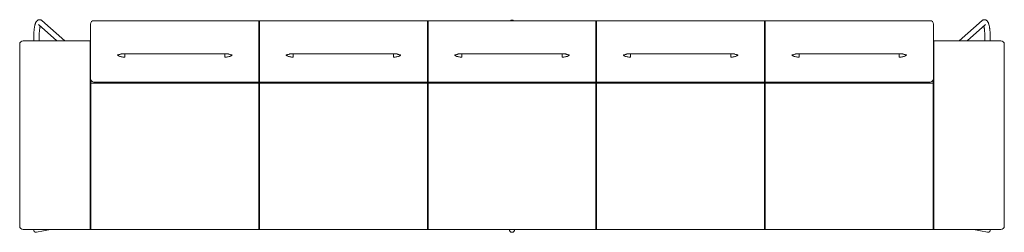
# Paper-space layout 'Blatt1' of a CAD drawing. Header units: millimetres. Extents: x 34 to 407, y 13 to 285.
# Tile 7 of 12: x 209 to 267, y 120 to 133. Entities that reach past the tile are written whole.
import ezdxf

# ---------------------------------------------------------------- set-up
doc = ezdxf.new("R2010")
doc.units = ezdxf.units.MM

psp = doc.layouts.new('Blatt1')

# ---------------------------------------------------------------- linework, layer by layer
at = {"color": 7, "linetype": 'Continuous', "lineweight": 15}
for p, q in [((209.8439, 132.3192), (210.9367, 131.3561)), ((211.4207, 131.3561), (210.0555, 132.5592)), ((212.9372, 131.1446), (212.9372, 132.3551)), ((213.1372, 132.5551), (222.9172, 132.5551)), ((222.9172, 132.3691), (222.9172, 132.5551)), ((222.9172, 132.5551), (222.9372, 132.5351)), ((222.9172, 131.1586), (222.9172, 132.3691)), ((222.9372, 132.5351), (222.9572, 132.5551)), ((222.9372, 132.5351), (222.9372, 132.3677)), ((222.9372, 132.3677), (222.9372, 131.1572)), ((222.9572, 132.5551), (222.9572, 132.3691)), ((222.9572, 132.5551), (232.9172, 132.5551)), ((222.9572, 132.3691), (222.9572, 131.1586)), ((232.9172, 132.3691), (232.9172, 132.5551)), ((232.9172, 132.5551), (232.9372, 132.5351)), ((232.9172, 131.1586), (232.9172, 132.3691)), ((232.9572, 132.5551), (232.9372, 132.5351)), ((232.9372, 132.5351), (232.9372, 132.3677)), ((232.9372, 132.3677), (232.9372, 131.1572)), ((232.9572, 132.3691), (232.9572, 132.5551)), ((242.9172, 132.5551), (232.9572, 132.5551)), ((232.9572, 131.1586), (232.9572, 132.3691)), ((242.9172, 132.3691), (242.9172, 132.5551)), ((242.9172, 132.5551), (242.9372, 132.5351)), ((242.9172, 131.1586), (242.9172, 132.3691)), ((242.9572, 132.5551), (242.9372, 132.5351)), ((242.9372, 132.5351), (242.9372, 132.3677)), ((242.9372, 132.3677), (242.9372, 131.1572)), ((242.9572, 132.3691), (242.9572, 132.5551)), ((252.9172, 132.5551), (242.9572, 132.5551)), ((242.9572, 131.1586), (242.9572, 132.3691)), ((252.9172, 132.5551), (252.9172, 132.3691)), ((252.9372, 132.5351), (252.9172, 132.5551)), ((252.9172, 132.3691), (252.9172, 131.1586)), ((252.9572, 132.5551), (252.9372, 132.5351)), ((252.9372, 132.5351), (252.9372, 132.3677)), ((252.9372, 132.3677), (252.9372, 131.1572)), ((252.9572, 132.3691), (252.9572, 132.5551)), ((262.7372, 132.5551), (252.9572, 132.5551)), ((252.9572, 131.1586), (252.9572, 132.3691)), ((262.9372, 131.1446), (262.9372, 132.3551)), ((265.8189, 132.5592), (264.4537, 131.3561)), ((264.9377, 131.3561), (266.0305, 132.3192)), ((209.5748, 131.6545), (209.5748, 131.3561)), ((209.8948, 131.3561), (209.8948, 131.6545)), ((265.9797, 131.6545), (265.9797, 131.3561)), ((266.2997, 131.3561), (266.2997, 131.6545)), ((208.7372, 130.8699), (208.7372, 131.1561)), ((208.7372, 120.7745), (208.7372, 130.8699)), ((208.9372, 131.3561), (212.9172, 131.3561)), ((212.9172, 130.8791), (212.9172, 131.3561)), ((212.9172, 131.3561), (212.9372, 131.3361)), ((212.9172, 131.3561), (212.9372, 131.3561)), ((212.9172, 120.7837), (212.9172, 130.8791)), ((212.9372, 130.9311), (212.9372, 131.1446)), ((212.9372, 130.791), (212.9372, 130.9311)), ((222.9172, 130.7316), (222.9172, 131.1586)), ((222.9372, 131.1572), (222.9372, 130.7516)), ((222.9572, 131.1586), (222.9572, 130.7316)), ((232.9172, 130.7316), (232.9172, 131.1586)), ((232.9372, 131.1572), (232.9372, 130.7516)), ((232.9572, 130.7316), (232.9572, 131.1586)), ((242.9172, 130.7316), (242.9172, 131.1586)), ((242.9372, 131.1572), (242.9372, 130.7516)), ((242.9572, 130.7316), (242.9572, 131.1586)), ((252.9172, 131.1586), (252.9172, 130.7316)), ((252.9372, 131.1572), (252.9372, 130.7516)), ((252.9572, 130.7316), (252.9572, 131.1586)), ((262.9572, 131.3561), (262.9372, 131.3361)), ((262.9372, 131.3561), (262.9572, 131.3561)), ((262.9372, 130.9311), (262.9372, 131.1446)), ((262.9372, 130.791), (262.9372, 130.9311)), ((262.9572, 130.8791), (262.9572, 131.3561)), ((266.9372, 131.3561), (262.9572, 131.3561)), ((262.9572, 120.7837), (262.9572, 130.8791)), ((267.1372, 130.8699), (267.1372, 131.1561)), ((267.1372, 120.7745), (267.1372, 130.8699)), ((212.9372, 130.5569), (212.9372, 130.791)), ((212.9372, 129.1398), (212.9372, 130.5569)), ((214.9672, 130.5852), (220.9072, 130.5852)), ((222.9172, 130.5915), (222.9172, 130.7316)), ((222.9172, 130.3786), (222.9172, 130.5915)), ((222.9172, 128.9094), (222.9172, 130.3786)), ((222.9372, 130.7516), (222.9372, 130.6114)), ((222.9372, 130.6114), (222.9372, 130.3964)), ((222.9372, 130.3964), (222.9372, 128.9284)), ((222.9572, 130.7316), (222.9572, 130.5915)), ((222.9572, 130.5915), (222.9572, 130.3786)), ((222.9572, 130.3786), (222.9572, 128.9094)), ((224.9672, 130.5852), (230.9072, 130.5852)), ((232.9172, 130.5915), (232.9172, 130.7316)), ((232.9172, 130.3786), (232.9172, 130.5915)), ((232.9172, 128.9094), (232.9172, 130.3786)), ((232.9372, 130.7516), (232.9372, 130.6114)), ((232.9372, 130.6114), (232.9372, 130.3964)), ((232.9372, 130.3964), (232.9372, 128.9284)), ((232.9572, 130.5915), (232.9572, 130.7316)), ((232.9572, 130.3786), (232.9572, 130.5915)), ((232.9572, 128.9094), (232.9572, 130.3786)), ((234.9672, 130.5852), (240.9072, 130.5852)), ((242.9172, 130.5915), (242.9172, 130.7316)), ((242.9172, 130.3786), (242.9172, 130.5915)), ((242.9172, 128.9094), (242.9172, 130.3786)), ((242.9372, 130.7516), (242.9372, 130.6114)), ((242.9372, 130.6114), (242.9372, 130.3964)), ((242.9372, 130.3964), (242.9372, 128.9284)), ((242.9572, 130.5915), (242.9572, 130.7316)), ((242.9572, 130.3786), (242.9572, 130.5915)), ((242.9572, 128.9094), (242.9572, 130.3786)), ((244.9672, 130.5852), (250.9072, 130.5852)), ((252.9172, 130.7316), (252.9172, 130.5915)), ((252.9172, 130.5915), (252.9172, 130.3786)), ((252.9172, 130.3786), (252.9172, 128.9094)), ((252.9372, 130.7516), (252.9372, 130.6114)), ((252.9372, 130.6114), (252.9372, 130.3964)), ((252.9372, 130.3964), (252.9372, 128.9284)), ((252.9572, 130.5915), (252.9572, 130.7316)), ((252.9572, 130.3786), (252.9572, 130.5915)), ((252.9572, 128.9094), (252.9572, 130.3786)), ((254.9672, 130.5852), (260.9072, 130.5852)), ((262.9372, 130.5569), (262.9372, 130.791)), ((262.9372, 129.1398), (262.9372, 130.5569)), ((212.9372, 129.1398), (212.9372, 128.6462)), ((262.9372, 129.1398), (262.9372, 128.6462)), ((212.9572, 128.8379), (212.9372, 128.8179)), ((212.9372, 120.7828), (212.9372, 128.6462)), ((212.9572, 129.0221), (212.9572, 128.8639)), ((212.9572, 128.8639), (212.9572, 128.8379)), ((222.9172, 128.8379), (212.9572, 128.8379)), ((212.9572, 128.8379), (212.9572, 128.6471)), ((212.9572, 128.6471), (212.9572, 120.7837)), ((213.1372, 128.9094), (222.9172, 128.9094)), ((222.9372, 128.9284), (222.9172, 128.9094)), ((222.9172, 128.8639), (222.9172, 128.9094)), ((222.9172, 128.8379), (222.9172, 128.8639)), ((222.9372, 128.8179), (222.9172, 128.8379)), ((222.9172, 128.6471), (222.9172, 128.8379)), ((222.9172, 120.7837), (222.9172, 128.6471)), ((222.9572, 128.9094), (222.9372, 128.9284)), ((222.9372, 128.9284), (222.9372, 128.863)), ((222.9372, 128.863), (222.9372, 128.8179)), ((222.9572, 128.8379), (222.9372, 128.8179)), ((222.9372, 128.8179), (222.9372, 128.6462)), ((222.9372, 128.6462), (222.9372, 120.7828)), ((222.9572, 128.9094), (232.9172, 128.9094)), ((222.9572, 128.9094), (222.9572, 128.8639)), ((222.9572, 128.8639), (222.9572, 128.8379)), ((232.9172, 128.8379), (222.9572, 128.8379)), ((222.9572, 128.8379), (222.9572, 128.6471)), ((222.9572, 128.6471), (222.9572, 120.7837)), ((232.9372, 128.9284), (232.9172, 128.9094)), ((232.9172, 128.8639), (232.9172, 128.9094)), ((232.9172, 128.8379), (232.9172, 128.8639)), ((232.9372, 128.8179), (232.9172, 128.8379)), ((232.9172, 128.6471), (232.9172, 128.8379)), ((232.9172, 120.7837), (232.9172, 128.6471)), ((232.9372, 128.9284), (232.9572, 128.9094)), ((232.9372, 128.9284), (232.9372, 128.863)), ((232.9372, 128.863), (232.9372, 128.8179)), ((232.9572, 128.8379), (232.9372, 128.8179)), ((232.9372, 128.8179), (232.9372, 128.6462)), ((232.9372, 128.6462), (232.9372, 120.7828)), ((242.9172, 128.9094), (232.9572, 128.9094)), ((232.9572, 128.8639), (232.9572, 128.9094)), ((232.9572, 128.8379), (232.9572, 128.8639)), ((242.9172, 128.8379), (232.9572, 128.8379)), ((232.9572, 128.6471), (232.9572, 128.8379)), ((232.9572, 120.7837), (232.9572, 128.6471)), ((242.9372, 128.9284), (242.9172, 128.9094)), ((242.9172, 128.8639), (242.9172, 128.9094)), ((242.9172, 128.8379), (242.9172, 128.8639)), ((242.9372, 128.8179), (242.9172, 128.8379)), ((242.9172, 128.6471), (242.9172, 128.8379)), ((242.9172, 120.7837), (242.9172, 128.6471)), ((242.9372, 128.9284), (242.9572, 128.9094)), ((242.9372, 128.9284), (242.9372, 128.863)), ((242.9372, 128.863), (242.9372, 128.8179)), ((242.9572, 128.8379), (242.9372, 128.8179)), ((242.9372, 128.8179), (242.9372, 128.6462)), ((242.9372, 128.6462), (242.9372, 120.7828)), ((252.9172, 128.9094), (242.9572, 128.9094)), ((242.9572, 128.8639), (242.9572, 128.9094)), ((242.9572, 128.8379), (242.9572, 128.8639)), ((252.9172, 128.8379), (242.9572, 128.8379)), ((242.9572, 128.6471), (242.9572, 128.8379)), ((242.9572, 120.7837), (242.9572, 128.6471)), ((252.9172, 128.9094), (252.9372, 128.9284)), ((252.9172, 128.9094), (252.9172, 128.8639)), ((252.9172, 128.8639), (252.9172, 128.8379)), ((252.9372, 128.8179), (252.9172, 128.8379)), ((252.9172, 128.8379), (252.9172, 128.6471)), ((252.9172, 128.6471), (252.9172, 120.7837)), ((252.9372, 128.9284), (252.9572, 128.9094)), ((252.9372, 128.9284), (252.9372, 128.863)), ((252.9372, 128.863), (252.9372, 128.8179)), ((252.9572, 128.8379), (252.9372, 128.8179)), ((252.9372, 128.8179), (252.9372, 128.6462)), ((252.9372, 128.6462), (252.9372, 120.7828)), ((262.7372, 128.9094), (252.9572, 128.9094)), ((252.9572, 128.8639), (252.9572, 128.9094)), ((252.9572, 128.8379), (252.9572, 128.8639)), ((262.9172, 128.8379), (252.9572, 128.8379)), ((252.9572, 128.6471), (252.9572, 128.8379)), ((252.9572, 120.7837), (252.9572, 128.6471)), ((262.9172, 129.0221), (262.9172, 128.8639)), ((262.9172, 128.8639), (262.9172, 128.8379)), ((262.9372, 128.8179), (262.9172, 128.8379)), ((262.9172, 128.8379), (262.9172, 128.6471)), ((262.9172, 128.6471), (262.9172, 120.7837)), ((262.9372, 120.7828), (262.9372, 128.6462)), ((208.7372, 120.3561), (208.7372, 120.7745)), ((212.9172, 120.1561), (212.9172, 120.7837)), ((212.9372, 120.1761), (212.9372, 120.7828)), ((212.9572, 120.7837), (212.9572, 120.1561)), ((222.9172, 120.1561), (222.9172, 120.7837)), ((222.9372, 120.7828), (222.9372, 120.1761)), ((222.9572, 120.7837), (222.9572, 120.1561)), ((232.9172, 120.1561), (232.9172, 120.7837)), ((232.9372, 120.7828), (232.9372, 120.1761)), ((232.9572, 120.1561), (232.9572, 120.7837)), ((242.9172, 120.1561), (242.9172, 120.7837)), ((242.9372, 120.7828), (242.9372, 120.1761)), ((242.9572, 120.1561), (242.9572, 120.7837)), ((252.9172, 120.7837), (252.9172, 120.1561)), ((252.9372, 120.7828), (252.9372, 120.1761)), ((252.9572, 120.1561), (252.9572, 120.7837)), ((262.9172, 120.7837), (262.9172, 120.1561)), ((262.9372, 120.1761), (262.9372, 120.7828)), ((262.9572, 120.1561), (262.9572, 120.7837)), ((267.1372, 120.3561), (267.1372, 120.7745)), ((208.9372, 120.1561), (212.9172, 120.1561)), ((209.5748, 120.1561), (209.5748, 120.1253)), ((209.7376, 119.9915), (210.569, 120.1561)), ((212.9172, 120.1561), (212.9372, 120.1761)), ((212.9372, 120.1761), (212.9572, 120.1561)), ((222.9172, 120.1561), (212.9572, 120.1561)), ((222.9172, 120.1561), (222.9372, 120.1761)), ((222.9372, 120.1761), (222.9572, 120.1561)), ((232.9172, 120.1561), (222.9572, 120.1561)), ((232.9172, 120.1561), (232.9372, 120.1761)), ((232.9572, 120.1561), (232.9372, 120.1761)), ((232.9572, 120.1561), (242.9172, 120.1561)), ((242.9172, 120.1561), (242.9372, 120.1761)), ((242.9572, 120.1561), (242.9372, 120.1761)), ((242.9572, 120.1561), (252.9172, 120.1561)), ((252.9372, 120.1761), (252.9172, 120.1561)), ((252.9572, 120.1561), (252.9372, 120.1761)), ((252.9572, 120.1561), (262.9172, 120.1561)), ((262.9372, 120.1761), (262.9172, 120.1561)), ((262.9572, 120.1561), (262.9372, 120.1761)), ((266.9372, 120.1561), (262.9572, 120.1561)), ((265.3055, 120.1561), (266.1368, 119.9915)), ((266.2997, 120.1253), (266.2997, 120.1561))]:
    psp.add_line(p, q, dxfattribs=at)
for centre, radius, start, end in [((237.9372, 132.4291), 0.16, 51.95522, 128.04478), ((213.1372, 132.3551), 0.2, 90, 180), ((262.7372, 132.3551), 0.2, 0, 90), ((208.9372, 131.1561), 0.2, 90, 180), ((266.9372, 131.1561), 0.2, 0, 90), ((213.1372, 129.1094), 0.2, 205.882441, 270.013656), ((262.7373, 129.1094), 0.2, 269.986344, 334.117559), ((208.9372, 120.3561), 0.2, 180, 270), ((266.9372, 120.3561), 0.2, 270, 0)]:
    psp.add_arc(centre, radius, start, end, dxfattribs=at)
for centre, major_axis, ratio, start_param, end_param in [((209.7348, 120.154), (0.1121, 0.1365), 0.8362752, 2.1599871, 3.7434705), ((209.7348, 120.154), (0.1121, 0.1365), 0.8362752, 3.7434705, 3.9359782), ((237.9372, 120.1575), (0, 0.1657), 0.9656888, 1.5707963, 3.1415927), ((237.9372, 120.1575), (0, 0.1657), 0.9656888, 3.1415927, 4.712389), ((266.1397, 120.154), (-0.1121, 0.1365), 0.8362752, 2.3472071, 2.5397148), ((266.1397, 120.154), (-0.1121, 0.1365), 0.8362752, 2.5397148, 4.1231982)]:
    psp.add_ellipse(centre, major_axis=major_axis, ratio=ratio, start_param=start_param, end_param=end_param, dxfattribs=at)
for points, knots in [([(210.0555, 132.5592), (210.0474, 132.5659), (210.0311, 132.5792), (210.0022, 132.5955), (209.9707, 132.6075), (209.9366, 132.6143), (209.9011, 132.6151), (209.8661, 132.6095), (209.8337, 132.5985), (209.8044, 132.583), (209.7781, 132.5637), (209.7541, 132.5408), (209.7319, 132.5136), (209.7105, 132.4808), (209.6897, 132.4405), (209.67, 132.3923), (209.6522, 132.338), (209.6367, 132.2802), (209.6234, 132.2199), (209.612, 132.1571), (209.6021, 132.0918), (209.5938, 132.0242), (209.587, 131.9544), (209.5816, 131.8829), (209.5778, 131.8101), (209.5755, 131.7376), (209.5748, 131.6856), (209.5748, 131.6583), (209.5748, 131.6545)], [0, 0, 0, 0, 0.0296399, 0.059062, 0.0874257, 0.1152648, 0.1451201, 0.1740981, 0.2025948, 0.2312656, 0.2608828, 0.2924373, 0.327276, 0.3672202, 0.4141987, 0.4676843, 0.5214914, 0.5728314, 0.6222944, 0.6705304, 0.7179544, 0.7648262, 0.8113148, 0.8575362, 0.9035735, 0.94949, 0.9929078, 1, 1, 1, 1]), ([(266.2997, 131.6545), (266.2996, 131.6675), (266.2995, 131.7052), (266.2982, 131.7676), (266.2952, 131.8409), (266.2907, 131.9129), (266.2848, 131.9833), (266.2774, 132.0517), (266.2686, 132.1175), (266.2584, 132.1807), (266.2466, 132.2409), (266.2332, 132.298), (266.2179, 132.3521), (266.2002, 132.4035), (266.18, 132.4506), (266.1578, 132.4913), (266.1343, 132.5247), (266.1098, 132.5517), (266.0836, 132.5739), (266.055, 132.5917), (266.024, 132.6049), (265.9901, 132.6132), (265.9545, 132.6155), (265.919, 132.6113), (265.886, 132.6015), (265.856, 132.587), (265.8341, 132.5722), (265.8226, 132.5624), (265.8189, 132.5592)], [0, 0, 0, 0, 0.0241158, 0.0699352, 0.115796, 0.161732, 0.2077933, 0.2540401, 0.3005499, 0.3474271, 0.3948202, 0.4429493, 0.492152, 0.5429678, 0.5962255, 0.6459189, 0.6870133, 0.7223817, 0.7542916, 0.7840921, 0.8126668, 0.8406002, 0.8707438, 0.8998906, 0.9284464, 0.9570128, 0.9863319, 1, 1, 1, 1]), ([(209.8948, 131.6545), (209.8948, 131.6664), (209.8949, 131.7009), (209.8961, 131.7579), (209.8988, 131.8247), (209.9029, 131.8898), (209.9082, 131.9527), (209.9146, 132.0127), (209.9222, 132.0691), (209.9306, 132.1215), (209.9398, 132.1688), (209.9474, 132.2028), (209.9519, 132.219), (209.953, 132.223)], [0, 0, 0, 0, 0.0542018, 0.1573729, 0.2604679, 0.3633509, 0.4659024, 0.5679793, 0.6694057, 0.769957, 0.8693417, 0.967176, 1, 1, 1, 1]), ([(265.9214, 132.223), (265.9231, 132.2168), (265.928, 132.1986), (265.9359, 132.1627), (265.9448, 132.1161), (265.953, 132.0643), (265.9603, 132.0083), (265.9666, 131.9487), (265.9718, 131.8862), (265.9757, 131.8212), (265.9784, 131.7546), (265.9795, 131.6988), (265.9796, 131.6653), (265.9797, 131.6545)], [0, 0, 0, 0, 0.0490841, 0.143646, 0.2405812, 0.3393221, 0.439422, 0.5405366, 0.642401, 0.7448096, 0.8476003, 0.9506391, 1, 1, 1, 1]), ([(214.6043, 130.4628), (214.5942, 130.4683), (214.5743, 130.4791), (214.5548, 130.4955), (214.5437, 130.5114), (214.5442, 130.521), (214.5444, 130.5258)], [0, 0, 0, 0, 0.2587157, 0.5066625, 0.7512067, 1, 1, 1, 1]), ([(214.7467, 130.5767), (214.7455, 130.5759), (214.7254, 130.5625), (214.6804, 130.546), (214.6138, 130.5281), (214.5676, 130.5266), (214.5444, 130.5258)], [0, 0, 0, 0, 0.02113515, 0.34742233, 0.67371304, 1, 1, 1, 1]), ([(214.9672, 130.3901), (214.932, 130.391), (214.8618, 130.393), (214.762, 130.4093), (214.6714, 130.4327), (214.6265, 130.4528), (214.6043, 130.4628)], [0, 0, 0, 0, 0.2503492, 0.4997677, 0.752947, 1, 1, 1, 1]), ([(214.7173, 130.5725), (214.7173, 130.5725), (214.7173, 130.5725), (214.7234, 130.5737), (214.735, 130.5754), (214.7528, 130.5775), (214.7769, 130.5796), (214.8067, 130.5815), (214.842, 130.5832), (214.882, 130.5844), (214.9243, 130.5851), (214.9532, 130.5852), (214.9672, 130.5852)], [0, 0, 0, 0, 0.045029, 0.118592, 0.1997641, 0.290154, 0.3896008, 0.4970284, 0.615367, 0.741766, 0.8742414, 1, 1, 1, 1]), ([(214.9672, 130.3901), (214.9672, 130.3989), (214.9672, 130.4167), (214.9672, 130.4515), (214.9672, 130.4917), (214.9672, 130.5363), (214.9672, 130.5691), (214.9672, 130.5852)], [0, 0, 0, 0, 0.2012044, 0.4024051, 0.6036078, 0.8048099, 1, 1, 1, 1]), ([(220.9072, 130.5852), (220.9092, 130.5852), (220.9267, 130.5853), (220.9594, 130.585), (221.0038, 130.5841), (221.0436, 130.5827), (221.0789, 130.5809), (221.1075, 130.5788), (221.1298, 130.5766), (221.1453, 130.5746), (221.1544, 130.5731), (221.1579, 130.5723), (221.157, 130.5725), (221.1569, 130.5726)], [0, 0, 0, 0, 0.0181555, 0.1568785, 0.2931632, 0.4249198, 0.5381784, 0.6541038, 0.7505708, 0.8358502, 0.9119612, 0.9914218, 1, 1, 1, 1]), ([(220.9072, 130.3901), (220.9072, 130.3989), (220.9072, 130.4167), (220.9072, 130.4515), (220.9072, 130.4917), (220.9072, 130.5363), (220.9072, 130.5691), (220.9072, 130.5852)], [0, 0, 0, 0, 0.2012044, 0.4024051, 0.6036078, 0.8048099, 1, 1, 1, 1]), ([(221.2701, 130.4628), (221.2479, 130.4528), (221.203, 130.4327), (221.1124, 130.4093), (221.0127, 130.393), (220.9424, 130.391), (220.9072, 130.3901)], [0, 0, 0, 0, 0.2470523, 0.5002352, 0.7496496, 1, 1, 1, 1]), ([(221.33, 130.5258), (221.3069, 130.5266), (221.2606, 130.5281), (221.194, 130.546), (221.149, 130.5625), (221.1289, 130.5759), (221.1277, 130.5767)], [0, 0, 0, 0, 0.3262115, 0.6524266, 0.9786434, 1, 1, 1, 1]), ([(221.33, 130.5258), (221.3302, 130.521), (221.3307, 130.5114), (221.3196, 130.4955), (221.3001, 130.4791), (221.2803, 130.4683), (221.2701, 130.4628)], [0, 0, 0, 0, 0.2487924, 0.4933346, 0.7412824, 1, 1, 1, 1]), ([(224.6043, 130.4628), (224.5942, 130.4683), (224.5743, 130.4791), (224.5548, 130.4955), (224.5437, 130.5114), (224.5442, 130.521), (224.5444, 130.5258)], [0, 0, 0, 0, 0.2587176, 0.5066654, 0.7512076, 1, 1, 1, 1]), ([(224.7467, 130.5767), (224.7455, 130.5759), (224.7254, 130.5625), (224.6804, 130.546), (224.6138, 130.5281), (224.5676, 130.5266), (224.5444, 130.5258)], [0, 0, 0, 0, 0.021135, 0.3474257, 0.6737147, 1, 1, 1, 1]), ([(224.9672, 130.3901), (224.932, 130.391), (224.8618, 130.393), (224.762, 130.4093), (224.6714, 130.4327), (224.6265, 130.4528), (224.6043, 130.4628)], [0, 0, 0, 0, 0.2503504, 0.4997648, 0.7529477, 1, 1, 1, 1]), ([(224.7173, 130.5725), (224.7173, 130.5725), (224.7173, 130.5725), (224.7234, 130.5737), (224.735, 130.5754), (224.7528, 130.5775), (224.7769, 130.5796), (224.8067, 130.5815), (224.842, 130.5832), (224.882, 130.5844), (224.9243, 130.5851), (224.9532, 130.5852), (224.9672, 130.5852)], [0, 0, 0, 0, 0.0450292, 0.1185913, 0.1997635, 0.2901556, 0.3895999, 0.4970247, 0.6153666, 0.7417623, 0.8742413, 1, 1, 1, 1]), ([(224.9672, 130.3901), (224.9672, 130.3989), (224.9672, 130.4167), (224.9672, 130.4515), (224.9672, 130.4917), (224.9672, 130.5363), (224.9672, 130.5691), (224.9672, 130.5852)], [0, 0, 0, 0, 0.2012044, 0.4024051, 0.6036078, 0.8048099, 1, 1, 1, 1]), ([(230.9072, 130.5852), (230.9092, 130.5852), (230.9267, 130.5853), (230.9594, 130.585), (231.0038, 130.5841), (231.0436, 130.5827), (231.0789, 130.5809), (231.1075, 130.5788), (231.1298, 130.5766), (231.1453, 130.5746), (231.1544, 130.5731), (231.1579, 130.5723), (231.157, 130.5725), (231.1569, 130.5726)], [0, 0, 0, 0, 0.0181572, 0.1568816, 0.293166, 0.4249206, 0.5381788, 0.6541053, 0.7505709, 0.835851, 0.9119612, 0.9914218, 1, 1, 1, 1]), ([(230.9072, 130.3901), (230.9072, 130.3989), (230.9072, 130.4167), (230.9072, 130.4515), (230.9072, 130.4917), (230.9072, 130.5363), (230.9072, 130.5691), (230.9072, 130.5852)], [0, 0, 0, 0, 0.2012044, 0.4024051, 0.6036078, 0.8048099, 1, 1, 1, 1]), ([(231.2701, 130.4628), (231.2479, 130.4528), (231.203, 130.4327), (231.1124, 130.4093), (231.0127, 130.393), (230.9424, 130.391), (230.9072, 130.3901)], [0, 0, 0, 0, 0.2470537, 0.5002336, 0.7496487, 1, 1, 1, 1]), ([(231.33, 130.5258), (231.3069, 130.5266), (231.2606, 130.5281), (231.194, 130.546), (231.149, 130.5625), (231.1289, 130.5759), (231.1277, 130.5767)], [0, 0, 0, 0, 0.3262134, 0.6524278, 0.9786412, 1, 1, 1, 1]), ([(231.33, 130.5258), (231.3302, 130.521), (231.3307, 130.5114), (231.3196, 130.4955), (231.3001, 130.4791), (231.2803, 130.4683), (231.2701, 130.4628)], [0, 0, 0, 0, 0.2487926, 0.4933355, 0.7412836, 1, 1, 1, 1]), ([(234.5444, 130.5258), (234.5442, 130.521), (234.5437, 130.5114), (234.5548, 130.4955), (234.5743, 130.4791), (234.5942, 130.4683), (234.6043, 130.4628)], [0, 0, 0, 0, 0.2487926, 0.4933355, 0.7412836, 1, 1, 1, 1]), ([(234.5444, 130.5258), (234.5676, 130.5266), (234.6138, 130.5281), (234.6805, 130.546), (234.7254, 130.5625), (234.7455, 130.5759), (234.7467, 130.5767)], [0, 0, 0, 0, 0.32629654, 0.65259266, 0.97888917, 1, 1, 1, 1]), ([(234.6043, 130.4628), (234.6265, 130.4528), (234.6714, 130.4327), (234.762, 130.4093), (234.8618, 130.393), (234.932, 130.391), (234.9672, 130.3901)], [0, 0, 0, 0, 0.2470533, 0.5002334, 0.7496486, 1, 1, 1, 1]), ([(234.7179, 130.5726), (234.7178, 130.5726), (234.7176, 130.5726), (234.7231, 130.5737), (234.735, 130.5754), (234.7527, 130.5775), (234.7763, 130.5795), (234.806, 130.5815), (234.8414, 130.5831), (234.8812, 130.5844), (234.9238, 130.5851), (234.9529, 130.5852), (234.9672, 130.5852)], [0, 0, 0, 0, 0.0426629, 0.1201077, 0.200517, 0.2872558, 0.3858306, 0.4952191, 0.6125981, 0.7389598, 0.8719275, 1, 1, 1, 1]), ([(234.9672, 130.3901), (234.9672, 130.3989), (234.9672, 130.4167), (234.9672, 130.4515), (234.9672, 130.4917), (234.9672, 130.5363), (234.9672, 130.5691), (234.9672, 130.5852)], [0, 0, 0, 0, 0.2012139, 0.4024241, 0.6036364, 0.804848, 1, 1, 1, 1]), ([(240.9072, 130.5852), (240.9092, 130.5852), (240.9267, 130.5853), (240.9594, 130.585), (241.0038, 130.5841), (241.0436, 130.5827), (241.0789, 130.5809), (241.1075, 130.5788), (241.1298, 130.5766), (241.1453, 130.5746), (241.1544, 130.5731), (241.1579, 130.5723), (241.157, 130.5725), (241.1569, 130.5726)], [0, 0, 0, 0, 0.0181572, 0.1568817, 0.2931661, 0.4249199, 0.5381797, 0.6541049, 0.7505705, 0.8358511, 0.9119613, 0.9914218, 1, 1, 1, 1]), ([(240.9072, 130.3901), (240.9072, 130.3989), (240.9072, 130.4167), (240.9072, 130.4515), (240.9072, 130.4917), (240.9072, 130.5363), (240.9072, 130.5691), (240.9072, 130.5852)], [0, 0, 0, 0, 0.2012044, 0.4024051, 0.6036078, 0.8048099, 1, 1, 1, 1]), ([(241.2701, 130.4628), (241.2479, 130.4528), (241.203, 130.4327), (241.1124, 130.4093), (241.0127, 130.393), (240.9424, 130.391), (240.9072, 130.3901)], [0, 0, 0, 0, 0.2470533, 0.5002334, 0.7496486, 1, 1, 1, 1]), ([(241.33, 130.5258), (241.3069, 130.5266), (241.2606, 130.5281), (241.194, 130.546), (241.149, 130.5625), (241.1289, 130.5759), (241.1277, 130.5767)], [0, 0, 0, 0, 0.32621348, 0.65242655, 0.97864, 1, 1, 1, 1]), ([(241.33, 130.5258), (241.3302, 130.521), (241.3307, 130.5114), (241.3196, 130.4955), (241.3001, 130.4791), (241.2803, 130.4683), (241.2701, 130.4628)], [0, 0, 0, 0, 0.2487926, 0.4933355, 0.7412836, 1, 1, 1, 1]), ([(244.5444, 130.5258), (244.5442, 130.521), (244.5437, 130.5114), (244.5548, 130.4955), (244.5743, 130.4791), (244.5942, 130.4683), (244.6043, 130.4628)], [0, 0, 0, 0, 0.2487926, 0.4933355, 0.7412836, 1, 1, 1, 1]), ([(244.5444, 130.5258), (244.5676, 130.5266), (244.6138, 130.5281), (244.6804, 130.546), (244.7254, 130.5625), (244.7455, 130.5759), (244.7467, 130.5767)], [0, 0, 0, 0, 0.3262961, 0.6525931, 0.9788892, 1, 1, 1, 1]), ([(244.6043, 130.4628), (244.6265, 130.4528), (244.6714, 130.4327), (244.762, 130.4093), (244.8618, 130.393), (244.932, 130.391), (244.9672, 130.3901)], [0, 0, 0, 0, 0.2470537, 0.5002336, 0.7496487, 1, 1, 1, 1]), ([(244.7179, 130.5726), (244.7178, 130.5726), (244.7176, 130.5726), (244.7231, 130.5737), (244.735, 130.5754), (244.7527, 130.5775), (244.7763, 130.5795), (244.806, 130.5815), (244.8414, 130.5831), (244.8812, 130.5844), (244.9238, 130.5851), (244.9529, 130.5852), (244.9672, 130.5852)], [0, 0, 0, 0, 0.0426628, 0.1201074, 0.2005167, 0.287256, 0.3858308, 0.4952185, 0.6125991, 0.7389599, 0.8719267, 1, 1, 1, 1]), ([(244.9672, 130.3901), (244.9672, 130.3989), (244.9672, 130.4167), (244.9672, 130.4515), (244.9672, 130.4917), (244.9672, 130.5363), (244.9672, 130.5691), (244.9672, 130.5852)], [0, 0, 0, 0, 0.2012139, 0.4024241, 0.6036364, 0.804848, 1, 1, 1, 1]), ([(250.9072, 130.5852), (250.9088, 130.5852), (250.9257, 130.5853), (250.9579, 130.585), (251.0023, 130.5841), (251.0435, 130.5827), (251.0787, 130.5809), (251.107, 130.5788), (251.1292, 130.5767), (251.1452, 130.5746), (251.1545, 130.5731), (251.1583, 130.5722), (251.1575, 130.5724), (251.1574, 130.5725)], [0, 0, 0, 0, 0.0142616, 0.1513968, 0.2880546, 0.4204615, 0.5442469, 0.6493087, 0.741339, 0.8375187, 0.9175499, 0.9904938, 1, 1, 1, 1]), ([(250.9072, 130.3901), (250.9072, 130.3989), (250.9072, 130.4167), (250.9072, 130.4515), (250.9072, 130.4917), (250.9072, 130.5363), (250.9072, 130.5691), (250.9072, 130.5852)], [0, 0, 0, 0, 0.2012044, 0.4024051, 0.6036078, 0.8048099, 1, 1, 1, 1]), ([(250.9072, 130.3901), (250.9424, 130.391), (251.0127, 130.393), (251.1124, 130.4093), (251.203, 130.4327), (251.2479, 130.4528), (251.2701, 130.4628)], [0, 0, 0, 0, 0.2503504, 0.4997648, 0.7529477, 1, 1, 1, 1]), ([(251.1276, 130.5767), (251.1289, 130.5759), (251.149, 130.5625), (251.194, 130.546), (251.2606, 130.5281), (251.3069, 130.5266), (251.33, 130.5258)], [0, 0, 0, 0, 0.0216631, 0.3477777, 0.6738907, 1, 1, 1, 1]), ([(251.2701, 130.4628), (251.2803, 130.4683), (251.3001, 130.4791), (251.3196, 130.4955), (251.3307, 130.5114), (251.3302, 130.521), (251.33, 130.5258)], [0, 0, 0, 0, 0.2587176, 0.5066654, 0.7512076, 1, 1, 1, 1]), ([(254.5444, 130.5258), (254.5442, 130.521), (254.5437, 130.5114), (254.5548, 130.4955), (254.5743, 130.4791), (254.5942, 130.4683), (254.6043, 130.4628)], [0, 0, 0, 0, 0.2487924, 0.4933346, 0.7412824, 1, 1, 1, 1]), ([(254.5444, 130.5258), (254.5676, 130.5266), (254.6138, 130.5281), (254.6804, 130.546), (254.7254, 130.5625), (254.7455, 130.5759), (254.7467, 130.5767)], [0, 0, 0, 0, 0.3262941, 0.652592, 0.9788914, 1, 1, 1, 1]), ([(254.6043, 130.4628), (254.6265, 130.4528), (254.6714, 130.4327), (254.762, 130.4093), (254.8618, 130.393), (254.932, 130.391), (254.9672, 130.3901)], [0, 0, 0, 0, 0.2470523, 0.5002352, 0.7496496, 1, 1, 1, 1]), ([(254.7179, 130.5726), (254.7178, 130.5726), (254.7176, 130.5726), (254.7231, 130.5737), (254.735, 130.5754), (254.7527, 130.5775), (254.7763, 130.5795), (254.806, 130.5815), (254.8414, 130.5831), (254.8812, 130.5844), (254.9238, 130.5851), (254.9529, 130.5852), (254.9672, 130.5852)], [0, 0, 0, 0, 0.0426629, 0.1201076, 0.2005178, 0.2872562, 0.3858299, 0.4952193, 0.6125985, 0.7389612, 0.8719282, 1, 1, 1, 1]), ([(254.9672, 130.3901), (254.9672, 130.3989), (254.9672, 130.4167), (254.9672, 130.4515), (254.9672, 130.4917), (254.9672, 130.5363), (254.9672, 130.5691), (254.9672, 130.5852)], [0, 0, 0, 0, 0.2012139, 0.4024241, 0.6036364, 0.804848, 1, 1, 1, 1]), ([(260.9072, 130.5852), (260.9088, 130.5852), (260.9257, 130.5853), (260.9579, 130.585), (261.0023, 130.5841), (261.0435, 130.5827), (261.0787, 130.5809), (261.107, 130.5788), (261.1292, 130.5767), (261.1452, 130.5746), (261.1545, 130.5731), (261.1583, 130.5722), (261.1575, 130.5724), (261.1574, 130.5725)], [0, 0, 0, 0, 0.0142616, 0.1513932, 0.2880543, 0.4204611, 0.5442495, 0.6493084, 0.741341, 0.8375188, 0.91755, 0.9904939, 1, 1, 1, 1]), ([(260.9072, 130.3901), (260.9072, 130.3989), (260.9072, 130.4167), (260.9072, 130.4515), (260.9072, 130.4917), (260.9072, 130.5363), (260.9072, 130.5691), (260.9072, 130.5852)], [0, 0, 0, 0, 0.2012044, 0.4024051, 0.6036078, 0.8048099, 1, 1, 1, 1]), ([(260.9072, 130.3901), (260.9424, 130.391), (261.0127, 130.393), (261.1124, 130.4093), (261.203, 130.4327), (261.2479, 130.4528), (261.2701, 130.4628)], [0, 0, 0, 0, 0.2503492, 0.4997677, 0.752947, 1, 1, 1, 1]), ([(261.1276, 130.5767), (261.1289, 130.5759), (261.149, 130.5625), (261.194, 130.546), (261.2606, 130.5281), (261.3069, 130.5266), (261.33, 130.5258)], [0, 0, 0, 0, 0.02166773, 0.34777739, 0.67389056, 1, 1, 1, 1]), ([(261.2701, 130.4628), (261.2803, 130.4683), (261.3001, 130.4791), (261.3196, 130.4955), (261.3307, 130.5114), (261.3302, 130.521), (261.33, 130.5258)], [0, 0, 0, 0, 0.2587157, 0.5066625, 0.7512067, 1, 1, 1, 1]), ([(212.9572, 129.0221), (212.9509, 129.037), (212.9397, 129.0636), (212.938, 129.0946), (212.9372, 129.1083)], [0, 0, 0, 0, 0.5620699, 1, 1, 1, 1]), ([(262.9172, 129.0221), (262.9235, 129.037), (262.9347, 129.0636), (262.9365, 129.0946), (262.9372, 129.1083)], [0, 0, 0, 0, 0.5620699, 1, 1, 1, 1])]:
    psp.add_open_spline(points, degree=3, knots=knots, dxfattribs=at)

doc.saveas('drawing.dxf')
